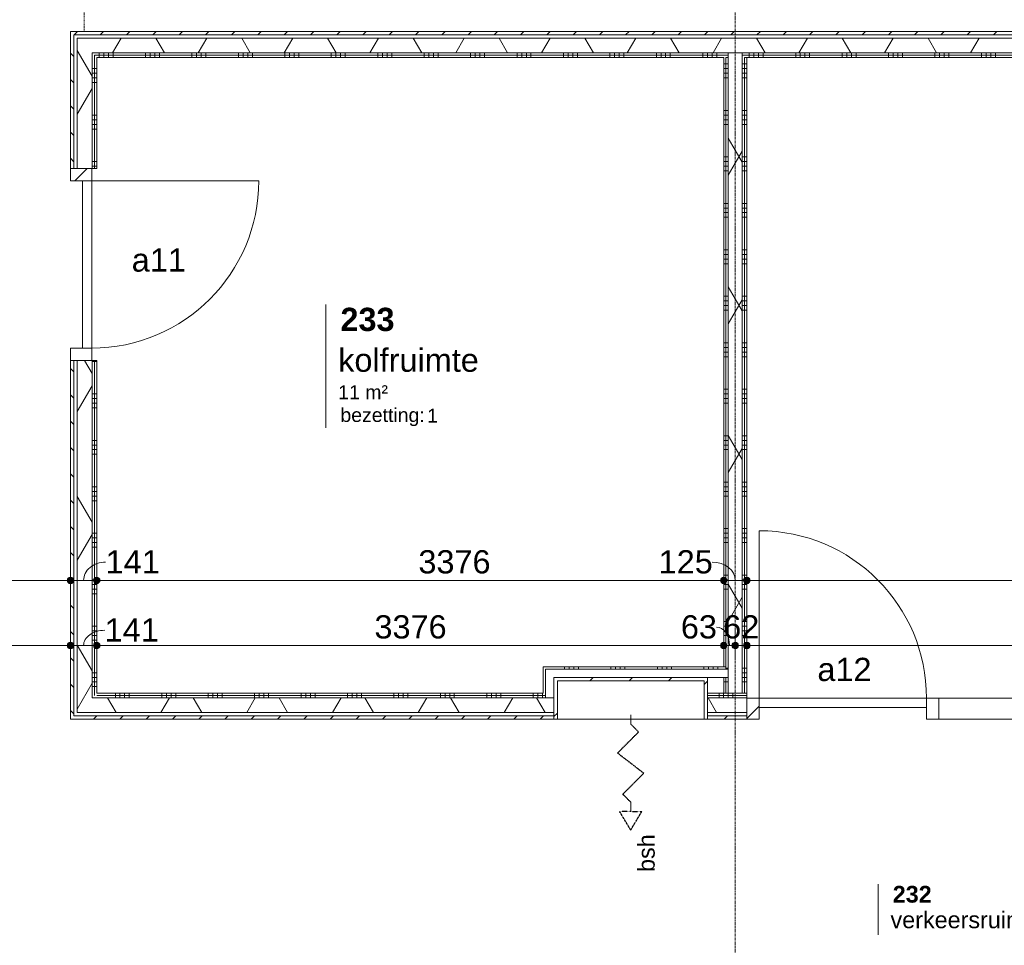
# Model space of a CAD drawing. Header units: millimetres. Extents: x 24169 to 70836, y -5250 to 32049.
# Tile 36 of 46: x 53397 to 58698, y 5757 to 10737. Entities that reach past the tile are written whole.
import ezdxf

# ---------------------------------------------------------------- set-up
doc = ezdxf.new("R2010")
doc.units = ezdxf.units.MM
for name, pattern in [('Dash', [6.35, 3.175, -3.175]), ('Hidden 2', [1.875, 1.25, -0.625]), ('stramien', [22.225, 12.7, -3.175, 3.175, -3.175])]:
    doc.linetypes.add(name, pattern=pattern)
doc.layers.add('00_Algemeen', color=7, linetype='Continuous', lineweight=9, true_color=0x00a600)
for name, color, linetype, lineweight in [('00_Algemeen-50', 7, 'Continuous', 9), ('22_Metselwerk', 7, 'Continuous', 18), ('30_Kozijnen-ramen-deuren', 7, 'Continuous', 9), ('34_Beglazing', 7, 'Continuous', 9)]:
    doc.layers.add(name, color=color, linetype=linetype, lineweight=lineweight)
doc.styles.add('Arial_1', font='arial.ttf', dxfattribs={"height": 125})
doc.styles.add('Arial_5', font='arial.ttf', dxfattribs={"height": 90})
doc.styles.add('Arial_6', font='arial.ttf', dxfattribs={"height": 1.5})
doc.styles.add('Arial_7', font='arial.ttf', dxfattribs={"height": 75})
doc.styles.add('Arial_B', font='arialbd.ttf', dxfattribs={"height": 90})
doc.styles.add('Arial_B_1', font='arialbd.ttf', dxfattribs={"height": 125})
doc.dimstyles.new('00_AEE_maatvoering_2_5mm', dxfattribs={"dimscale": 304.8, "dimtxt": 127.532425, "dimasz": 0.459318, "dimexe": 0.246063, "dimexo": 0.0625, "dimgap": 0, "dimtad": 1, "dimdec": 0, "dimzin": 0, "dimdsep": 46, "dimtxsty": 'Arial_1', "dimblk1": 'DOTSMALL', "dimblk2": 'DOTSMALL', "dimsah": 1, "dimcen": 0.09, "dimdle": 0.246063, "dimazin": 0, "dimtfac": 1, "dimtdec": 4, "dimtix": 1, "dimtmove": 0, "dimatfit": 3, "dimfxl": 0.246063, "dimfxlon": 1, "dimtvp": 1, "dimtolj": 1, "dimtzin": 0, "dimarcsym": 2})
doc.dimstyles.new('00_AEE_maatvoering_2_5mm_1', dxfattribs={"dimscale": 304.8, "dimtxt": 127.532425, "dimasz": 0.459318, "dimexe": 0.246063, "dimexo": 0.0625, "dimgap": 0, "dimtad": 1, "dimdec": 0, "dimzin": 0, "dimdsep": 46, "dimtxsty": 'Arial_1', "dimblk1": 'DOTSMALL', "dimblk2": 'DOTSMALL', "dimsah": 1, "dimcen": 0.09, "dimdle": 0.246063, "dimazin": 0, "dimtfac": 1, "dimtdec": 4, "dimtix": 1, "dimtmove": 1, "dimatfit": 3, "dimfxl": 0.246063, "dimfxlon": 1, "dimtvp": 1, "dimtolj": 1, "dimtzin": 0, "dimarcsym": 2})
doc.dimstyles.new('00_AEE_maatvoering_2_5mm_2', dxfattribs={"dimscale": 304.8, "dimtxt": 127.532425, "dimasz": 0.459318, "dimexe": 0.246063, "dimexo": 0.0625, "dimgap": 0, "dimtad": 1, "dimdec": 0, "dimzin": 0, "dimdsep": 46, "dimtxsty": 'Arial_1', "dimblk1": 'DOTSMALL', "dimblk2": 'DOTSMALL', "dimsah": 1, "dimcen": 0.09, "dimdle": 0.246063, "dimazin": 0, "dimtfac": 1, "dimtdec": 4, "dimtix": 1, "dimtmove": 2, "dimatfit": 3, "dimfxl": 0.246063, "dimfxlon": 1, "dimtvp": 1, "dimtolj": 1, "dimtzin": 0, "dimarcsym": 2})
pattern_1 = [(60, (30249.4, 0), (-346.41, 200), []), (120, (30249.4, 0), (-346.41, -200), [])]
pattern_2 = [(360, (53706.4, 8723.75), (4e-13, 250), []), (360, (53706.4, 8698.75), (4e-13, 250), []), (360, (53706.4, 8673.75), (4e-13, 250), []), (360, (53706.4, 8648.75), (4e-13, 250), [])]
pattern_3 = [(90, (55661.64, 7009.5), (-250, -8e-13), []), (90, (55686.64, 7009.5), (-250, -8e-13), []), (90, (55711.64, 7009.5), (-250, -8e-13), []), (90, (55736.64, 7009.5), (-250, -8e-13), [])]
pattern_4 = [(270, (58149.37, 10638), (250, 9e-13), []), (270, (58124.37, 10638), (250, 9e-13), []), (270, (58099.37, 10638), (250, 9e-13), []), (270, (58074.37, 10638), (250, 9e-13), [])]
pattern_5 = [(180, (57311.9, 8923.75), (-6e-13, -250), []), (180, (57311.9, 8948.75), (-6e-13, -250), []), (180, (57311.9, 8973.75), (-6e-13, -250), []), (180, (57311.9, 8998.75), (-6e-13, -250), [])]
pattern_6 = [(45, (-27579.5, -7062), (-106.066, 106.066), [])]

# ---------------------------------------------------------------- blocks, each defined once
blk = doc.blocks.new('32_AEE_VO_FIX_Binnendeuren - D_900x2300_Dicht Paneel lariks HPL grijs-8020690-02 tweede verdieping - C')
at = {"layer": '30_Kozijnen-ramen-deuren', "true_color": 0xc0c0c0}
h = blk.add_hatch(dxfattribs=at)
h.set_pattern_fill('FP_55', color=9, style=0, pattern_type=2)
h.set_pattern_definition([(135, (9420.25, -23509.5), (-106.066, -106.066), [])])
h.paths.add_polyline_path([(517, 25.5), (450, 25.5), (450, -88.5), (517, -88.5), (517, -52.5)])
h.paths.add_polyline_path([(-450, -88.5), (-450, 25.5), (-517, 25.5), (-517, -88.5)])
at = {"layer": '30_Kozijnen-ramen-deuren'}
for p, q in [((-450, 25.5), (-517, 25.5)), ((450, 25.5), (-450, 25.5)), ((-450, 25.5), (-450, -24.5)), ((-450, -88.5), (-450, 25.5)), ((450, -24.5), (450, 25.5)), ((450, 25.5), (450, -88.5)), ((517, 25.5), (450, 25.5)), ((-450, -24.5), (450, -24.5)), ((-517, -88.5), (-450, -88.5)), ((450, -88.5), (517, -88.5))]:
    blk.add_line(p, q, dxfattribs=at)
blk = doc.blocks.new('32_AEE_VO_FIX_Binnendeuren - D_1800x2300_Deur_zijlicht rechts 900 lariks HPL grijs-8020323-02 tweede verdieping - C')
at = {"layer": '30_Kozijnen-ramen-deuren', "true_color": 0xc0c0c0}
h = blk.add_hatch(dxfattribs=at)
h.set_pattern_fill('FP_56', color=9, style=0, pattern_type=2)
h.set_pattern_definition(pattern_6)
h.paths.add_polyline_path([(1417, -88.5), (1484, -88.5), (1484, 25.5), (1417, 25.5), (1417, -52.5)])
h.paths.add_polyline_path([(-450, -88.5), (-450, 25.5), (-517, 25.5), (-517, -88.5)])
h = blk.add_hatch(dxfattribs=at)
h.set_pattern_fill('FP_56', color=9, style=0, pattern_type=2)
h.set_pattern_definition(pattern_6)
h.paths.add_polyline_path([(517, -88.5), (517, 25.5), (450, 25.5), (450, -88.5)])
at = {"layer": '30_Kozijnen-ramen-deuren'}
for p, q in [((-450, 25.5), (-517, 25.5)), ((450, 25.5), (-450, 25.5)), ((-450, 25.5), (-450, -24.5)), ((-450, -88.5), (-450, 25.5)), ((450, -24.5), (450, 25.5)), ((517, 25.5), (450, 25.5)), ((450, 25.5), (450, -88.5)), ((1417, 25.5), (517, 25.5)), ((517, -88.5), (517, 25.5)), ((1417, 25.5), (1417, -88.5)), ((1484, 25.5), (1417, 25.5)), ((-450, -24.5), (450, -24.5)), ((-517, -88.5), (-450, -88.5)), ((450, -88.5), (517, -88.5)), ((517, -88.5), (1417, -88.5)), ((1417, -88.5), (1484, -88.5))]:
    blk.add_line(p, q, dxfattribs=at)
blk = doc.blocks.new('32_AEE_bsh_2022 - opbouw 790x790x225mm - 25m-4600659-02 tweede verdieping - C')
at = {"layer": '30_Kozijnen-ramen-deuren', "true_color": 0xc0c0c0}
h = blk.add_hatch(dxfattribs=at)
h.set_pattern_fill('FP_149', color=9, style=0, pattern_type=2)
h.set_pattern_definition([(45, (-26437, -6991.5), (-106.066, 106.066), [])])
h.paths.add_polyline_path([(-413, -18), (-395, -18), (-395, 189), (395, 189), (395, -18), (413, -18), (413, 207), (-413, 207), (-413, 0)])
at = {"layer": '34_Beglazing'}
for p, q in [((-395, 189), (-395, -18)), ((395, 189), (-395, 189)), ((395, -18), (395, 189)), ((413, 207), (413, 123)), ((-395, -18), (-413, -18)), ((-395, -18), (395, -18)), ((413, -18), (395, -18))]:
    blk.add_line(p, q, dxfattribs=at)
blk = doc.blocks.new('30_AEE_VO_draairichting - 30_AEE_VO_draairichting-8193140-02 tweede verdieping - C')
at = {"layer": '30_Kozijnen-ramen-deuren'}
blk.add_line((-450, 900), (-450, 0), dxfattribs=at)
blk.add_arc((-450, 0), 900, 360, 90, dxfattribs=at)
blk = doc.blocks.new('00_AEE_tag_ruimte_groot_2192_zonder PVE - Naam nummer oppervlak bezettingsgraad-5019603-02 tweede verdieping - C')
at = {"layer": '00_Algemeen', "color": 7}
for p, q in [((-8.06, 7.73), (-8.06, 3.23)), ((-8.06, 3.23), (-8.06, 0.65)), ((-8.06, 0.65), (-8.06, -2.44)), ((-8.06, -2.44), (-8.06, -5.54))]:
    blk.add_line(p, q, dxfattribs=at)
at = {"layer": '00_Algemeen', "color": 8, "true_color": 0x808080, "insert": (-6.49, -3.42), "char_height": 1.5, "width": 10.8228, "attachment_point": 1, "style": 'Arial_6'}
blk.add_mtext('bezetting:', dxfattribs=at)
blk = doc.blocks.new('00_AEE_tag_ruimte_klein - Naam _ nummer-752176-02 tweede verdieping - C')
at = {"layer": '00_Algemeen', "color": 7}
for p, q in [((-8.06, 7.17), (-8.06, 4.25)), ((-8.06, 4.47), (-8.06, 1.72))]:
    blk.add_line(p, q, dxfattribs=at)
blk = doc.blocks.new('DIMBLOCK27-02 tweede verdieping - C')
at = {"layer": '00_Algemeen-50', "transparency": 16777216}
h = blk.add_hatch(color=256, dxfattribs=at)
edge = h.paths.add_edge_path()
edge.add_arc((51911.9, 7720.7), 17.5, 0, 360)
h = blk.add_hatch(color=256, dxfattribs=at)
edge = h.paths.add_edge_path()
edge.add_arc((53670.4, 7720.7), 17.5, 0, 360)
for p, q in [((51911.9, 7720.7), (51911.9, 7795.7)), ((53670.4, 7720.7), (53670.4, 7795.7)), ((51911.9, 7720.7), (53670.4, 7720.7)), ((51911.9, 7720.7), (51911.9, 7645.7)), ((53670.4, 7720.7), (53670.4, 7645.7))]:
    blk.add_line(p, q, dxfattribs=at)
for centre in [(51911.9, 7720.7), (53670.4, 7720.7)]:
    blk.add_circle(centre, 17.5, dxfattribs=at)
at = {"layer": '00_Algemeen-50', "color": 0, "transparency": 16777216, "insert": (52826.1, 7883), "char_height": 125, "width": 461.471, "attachment_point": 1, "line_spacing_factor": 0.941778, "style": 'Arial_1'}
blk.add_mtext('1759', dxfattribs=at)
blk = doc.blocks.new('_DotSmall')
at = {"color": 0, "linetype": 'ByBlock', "const_width": 0.5}
blk.add_lwpolyline([(-0.0625, 0, 1), (0.0625, 0, 1)], format="xyb", close=True, dxfattribs=at)
blk = doc.blocks.new('DIMBLOCK28-02 tweede verdieping - C')
at = {"layer": '00_Algemeen-50', "transparency": 16777216}
h = blk.add_hatch(color=256, dxfattribs=at)
edge = h.paths.add_edge_path()
edge.add_arc((53670.4, 7720.7), 17.5, 0, 360)
h = blk.add_hatch(color=256, dxfattribs=at)
edge = h.paths.add_edge_path()
edge.add_arc((53811.4, 7720.7), 17.5, 0, 360)
for p, q in [((53670.4, 7720.7), (53670.4, 7795.7)), ((53811.4, 7720.7), (53811.4, 7795.7)), ((53670.4, 7720.7), (53811.4, 7720.7)), ((53670.4, 7720.7), (53670.4, 7645.7)), ((53811.4, 7720.7), (53811.4, 7645.7))]:
    blk.add_line(p, q, dxfattribs=at)
for centre in [(53670.4, 7720.7), (53811.4, 7720.7)]:
    blk.add_circle(centre, 17.5, dxfattribs=at)
blk.add_ellipse((53859.7, 7720.7), major_axis=(118.8, 0), ratio=0.825898, start_param=1.570796, end_param=3.141593, dxfattribs=at)
at = {"layer": '00_Algemeen-50', "color": 0, "transparency": 16777216, "insert": (53859.7, 7883), "char_height": 125, "width": 346.103, "attachment_point": 1, "line_spacing_factor": 0.941778, "style": 'Arial_1'}
blk.add_mtext('141', dxfattribs=at)
blk = doc.blocks.new('DIMBLOCK29-02 tweede verdieping - C')
at = {"layer": '00_Algemeen-50', "transparency": 16777216}
h = blk.add_hatch(color=256, dxfattribs=at)
edge = h.paths.add_edge_path()
edge.add_arc((53811.4, 7720.7), 17.5, 0, 360)
h = blk.add_hatch(color=256, dxfattribs=at)
edge = h.paths.add_edge_path()
edge.add_arc((57186.9, 7720.7), 17.5, 0, 360)
for p, q in [((53811.4, 7720.7), (53811.4, 7795.7)), ((57186.9, 7720.7), (57186.9, 7795.7)), ((53811.4, 7720.7), (57186.9, 7720.7)), ((53811.4, 7720.7), (53811.4, 7645.7)), ((57186.9, 7720.7), (57186.9, 7645.7))]:
    blk.add_line(p, q, dxfattribs=at)
for centre in [(53811.4, 7720.7), (57186.9, 7720.7)]:
    blk.add_circle(centre, 17.5, dxfattribs=at)
at = {"layer": '00_Algemeen-50', "color": 0, "transparency": 16777216, "insert": (55543.4, 7883), "char_height": 125, "width": 461.471, "attachment_point": 1, "line_spacing_factor": 0.941778, "style": 'Arial_1'}
blk.add_mtext('3376', dxfattribs=at)
blk = doc.blocks.new('DIMBLOCK30-02 tweede verdieping - C')
at = {"layer": '00_Algemeen-50', "transparency": 16777216}
h = blk.add_hatch(color=256, dxfattribs=at)
edge = h.paths.add_edge_path()
edge.add_arc((57186.9, 7720.7), 17.5, 0, 360)
h = blk.add_hatch(color=256, dxfattribs=at)
edge = h.paths.add_edge_path()
edge.add_arc((57311.9, 7720.7), 17.5, 0, 360)
for p, q in [((57186.9, 7720.7), (57186.9, 7795.7)), ((57311.9, 7720.7), (57311.9, 7795.7)), ((57186.9, 7720.7), (57311.9, 7720.7)), ((57186.9, 7720.7), (57186.9, 7645.7)), ((57311.9, 7720.7), (57311.9, 7645.7))]:
    blk.add_line(p, q, dxfattribs=at)
for centre in [(57186.9, 7720.7), (57311.9, 7720.7)]:
    blk.add_circle(centre, 17.5, dxfattribs=at)
blk.add_ellipse((57125.4, 7720.7), major_axis=(124, 0), ratio=0.791141, start_param=0, end_param=1.570796, dxfattribs=at)
at = {"layer": '00_Algemeen-50', "color": 0, "transparency": 16777216, "insert": (56837, 7883), "char_height": 125, "width": 346.103, "attachment_point": 1, "line_spacing_factor": 0.941778, "style": 'Arial_1'}
blk.add_mtext('125', dxfattribs=at)
blk = doc.blocks.new('DIMBLOCK31-02 tweede verdieping - C')
at = {"layer": '00_Algemeen-50', "transparency": 16777216}
h = blk.add_hatch(color=256, dxfattribs=at)
edge = h.paths.add_edge_path()
edge.add_arc((57311.9, 7720.7), 17.5, 0, 360)
h = blk.add_hatch(color=256, dxfattribs=at)
edge = h.paths.add_edge_path()
edge.add_arc((62582.3, 7720.7), 17.5, 0, 360)
for p, q in [((57311.9, 7720.7), (57311.9, 7795.7)), ((62582.3, 7720.7), (62582.3, 7795.7)), ((57311.9, 7720.7), (62582.3, 7720.7)), ((57311.9, 7720.7), (57311.9, 7645.7)), ((62582.3, 7720.7), (62582.3, 7645.7))]:
    blk.add_line(p, q, dxfattribs=at)
for centre in [(57311.9, 7720.7), (62582.3, 7720.7)]:
    blk.add_circle(centre, 17.5, dxfattribs=at)
at = {"layer": '00_Algemeen-50', "color": 0, "transparency": 16777216, "insert": (59515.8, 7883), "char_height": 125, "width": 461.471, "attachment_point": 1, "line_spacing_factor": 0.941778, "style": 'Arial_1'}
blk.add_mtext('5270', dxfattribs=at)
blk = doc.blocks.new('DIMBLOCK127-02 tweede verdieping - C')
at = {"layer": '00_Algemeen-50', "transparency": 16777216}
h = blk.add_hatch(color=256, dxfattribs=at)
edge = h.paths.add_edge_path()
edge.add_arc((51911.9, 7370.7), 17.5, 0, 360)
h = blk.add_hatch(color=256, dxfattribs=at)
edge = h.paths.add_edge_path()
edge.add_arc((53670.4, 7370.7), 17.5, 0, 360)
for p, q in [((51911.9, 7370.7), (51911.9, 7445.7)), ((53670.4, 7370.7), (53670.4, 7445.7)), ((51911.9, 7370.7), (53670.4, 7370.7)), ((51911.9, 7370.7), (51911.9, 7295.7)), ((53670.4, 7370.7), (53670.4, 7295.7))]:
    blk.add_line(p, q, dxfattribs=at)
for centre in [(51911.9, 7370.7), (53670.4, 7370.7)]:
    blk.add_circle(centre, 17.5, dxfattribs=at)
at = {"layer": '00_Algemeen-50', "color": 0, "transparency": 16777216, "insert": (52598.9, 7533), "char_height": 125, "width": 461.471, "attachment_point": 1, "line_spacing_factor": 0.941778, "style": 'Arial_1'}
blk.add_mtext('1759', dxfattribs=at)
blk = doc.blocks.new('DIMBLOCK128-02 tweede verdieping - C')
at = {"layer": '00_Algemeen-50', "transparency": 16777216}
h = blk.add_hatch(color=256, dxfattribs=at)
edge = h.paths.add_edge_path()
edge.add_arc((53670.4, 7370.7), 17.5, 0, 360)
h = blk.add_hatch(color=256, dxfattribs=at)
edge = h.paths.add_edge_path()
edge.add_arc((53811.4, 7370.7), 17.5, 0, 360)
for p, q in [((53670.4, 7370.7), (53670.4, 7445.7)), ((53811.4, 7370.7), (53811.4, 7445.7)), ((53670.4, 7370.7), (53811.4, 7370.7)), ((53670.4, 7370.7), (53670.4, 7295.7)), ((53811.4, 7370.7), (53811.4, 7295.7))]:
    blk.add_line(p, q, dxfattribs=at)
for centre in [(53670.4, 7370.7), (53811.4, 7370.7)]:
    blk.add_circle(centre, 17.5, dxfattribs=at)
blk.add_ellipse((53854.5, 7370.7), major_axis=(113.6, 0), ratio=0.716086, start_param=1.570796, end_param=3.141593, dxfattribs=at)
at = {"layer": '00_Algemeen-50', "color": 0, "transparency": 16777216, "insert": (53854.5, 7516.2), "char_height": 125, "width": 346.103, "attachment_point": 1, "line_spacing_factor": 0.941778, "style": 'Arial_1'}
blk.add_mtext('141', dxfattribs=at)
blk = doc.blocks.new('DIMBLOCK129-02 tweede verdieping - C')
at = {"layer": '00_Algemeen-50', "transparency": 16777216}
h = blk.add_hatch(color=256, dxfattribs=at)
edge = h.paths.add_edge_path()
edge.add_arc((53811.4, 7370.7), 17.5, 0, 360)
h = blk.add_hatch(color=256, dxfattribs=at)
edge = h.paths.add_edge_path()
edge.add_arc((57186.9, 7370.7), 17.5, 0, 360)
for p, q in [((53811.4, 7370.7), (53811.4, 7445.7)), ((57186.9, 7370.7), (57186.9, 7445.7)), ((53811.4, 7370.7), (57186.9, 7370.7)), ((53811.4, 7370.7), (53811.4, 7295.7)), ((57186.9, 7370.7), (57186.9, 7295.7))]:
    blk.add_line(p, q, dxfattribs=at)
for centre in [(53811.4, 7370.7), (57186.9, 7370.7)]:
    blk.add_circle(centre, 17.5, dxfattribs=at)
at = {"layer": '00_Algemeen-50', "color": 0, "transparency": 16777216, "insert": (55306.9, 7533), "char_height": 125, "width": 461.471, "attachment_point": 1, "line_spacing_factor": 0.941778, "style": 'Arial_1'}
blk.add_mtext('3376', dxfattribs=at)
blk = doc.blocks.new('DIMBLOCK130-02 tweede verdieping - C')
at = {"layer": '00_Algemeen-50', "transparency": 16777216}
h = blk.add_hatch(color=256, dxfattribs=at)
edge = h.paths.add_edge_path()
edge.add_arc((57186.9, 7370.7), 17.5, 0, 360)
h = blk.add_hatch(color=256, dxfattribs=at)
edge = h.paths.add_edge_path()
edge.add_arc((57249.4, 7370.7), 17.5, 0, 360)
for p, q in [((57186.9, 7370.7), (57186.9, 7445.7)), ((57249.4, 7370.7), (57249.4, 7445.7)), ((57186.9, 7370.7), (57249.4, 7370.7)), ((57186.9, 7370.7), (57186.9, 7295.7)), ((57249.4, 7370.7), (57249.4, 7295.7))]:
    blk.add_line(p, q, dxfattribs=at)
for centre in [(57186.9, 7370.7), (57249.4, 7370.7)]:
    blk.add_circle(centre, 17.5, dxfattribs=at)
blk.add_ellipse((57148.7, 7370.7), major_axis=(0, 98.1), ratio=0.707549, start_param=4.712389, end_param=6.283185, dxfattribs=at)
at = {"layer": '00_Algemeen-50', "color": 0, "transparency": 16777216, "insert": (56956.5, 7533), "char_height": 125, "width": 230.736, "attachment_point": 1, "line_spacing_factor": 0.941778, "style": 'Arial_1'}
blk.add_mtext('63', dxfattribs=at)
blk = doc.blocks.new('DIMBLOCK131-02 tweede verdieping - C')
at = {"layer": '00_Algemeen-50', "transparency": 16777216}
h = blk.add_hatch(color=256, dxfattribs=at)
edge = h.paths.add_edge_path()
edge.add_arc((57249.4, 7370.7), 17.5, 0, 360)
h = blk.add_hatch(color=256, dxfattribs=at)
edge = h.paths.add_edge_path()
edge.add_arc((57311.9, 7370.7), 17.5, 0, 360)
for p, q in [((57249.4, 7370.7), (57249.4, 7445.7)), ((57311.9, 7370.7), (57311.9, 7445.7)), ((57249.4, 7370.7), (57311.9, 7370.7)), ((57249.4, 7370.7), (57249.4, 7295.7)), ((57311.9, 7370.7), (57311.9, 7295.7))]:
    blk.add_line(p, q, dxfattribs=at)
for centre in [(57249.4, 7370.7), (57311.9, 7370.7)]:
    blk.add_circle(centre, 17.5, dxfattribs=at)
at = {"layer": '00_Algemeen-50', "color": 0, "transparency": 16777216, "insert": (57184.5, 7533), "char_height": 125, "width": 230.736, "attachment_point": 1, "line_spacing_factor": 0.941778, "style": 'Arial_1'}
blk.add_mtext('62', dxfattribs=at)
blk = doc.blocks.new('DIMBLOCK132-02 tweede verdieping - C')
at = {"layer": '00_Algemeen-50', "transparency": 16777216}
h = blk.add_hatch(color=256, dxfattribs=at)
edge = h.paths.add_edge_path()
edge.add_arc((57311.9, 7370.7), 17.5, 0, 360)
h = blk.add_hatch(color=256, dxfattribs=at)
edge = h.paths.add_edge_path()
edge.add_arc((62582.3, 7370.7), 17.5, 0, 360)
for p, q in [((57311.9, 7370.7), (57311.9, 7445.7)), ((62582.3, 7370.7), (62582.3, 7445.7)), ((57311.9, 7370.7), (62582.3, 7370.7)), ((57311.9, 7370.7), (57311.9, 7295.7)), ((62582.3, 7370.7), (62582.3, 7295.7))]:
    blk.add_line(p, q, dxfattribs=at)
for centre in [(57311.9, 7370.7), (62582.3, 7370.7)]:
    blk.add_circle(centre, 17.5, dxfattribs=at)
at = {"layer": '00_Algemeen-50', "color": 0, "transparency": 16777216, "insert": (59754.8, 7533), "char_height": 125, "width": 461.471, "attachment_point": 1, "line_spacing_factor": 0.941778, "style": 'Arial_1'}
blk.add_mtext('5270', dxfattribs=at)

msp = doc.modelspace()

# ---------------------------------------------------------------- hatches: boundary and pattern name
at = {"layer": '22_Metselwerk', "lineweight": 9, "true_color": 0xc0c0c0}
h = msp.add_hatch(dxfattribs=at)
h.set_pattern_fill('FP_125', color=9, angle=45, style=0, pattern_type=2)
h.set_pattern_definition([(135, (53706.39, 8823.75), (-70.7107, -70.7107), [])])
h.paths.add_polyline_path([(53688.4, 6973.5), (53688.4, 8903.3), (53670.4, 8903.3), (53670.4, 6973.5)])
h.paths.add_polyline_path([(53670.4, 9937.3), (53688.4, 9937.3), (53688.4, 10674), (53670.4, 10674)])
h = msp.add_hatch(dxfattribs=at)
h.set_pattern_fill('FP_123', color=9, angle=45, style=0, pattern_type=2)
h.set_pattern_definition([(45, (58196.87, 10638), (-70.7107, 70.7107), [])])
h.paths.add_polyline_path([(53688.4, 10656), (62705.3, 10656), (62705.3, 10674), (53688.4, 10674)])
at = {"layer": '22_Metselwerk', "lineweight": 9}
h = msp.add_hatch(dxfattribs=at)
h.set_pattern_fill('FP_124', color=256, style=0, pattern_type=2)
h.set_pattern_definition([(90, (53706.393, 8823.75), (-25, 2e-15), [])])
h.paths.add_polyline_path([(53706.4, 6991.5), (53706.4, 8903.3), (53688.4, 8903.3), (53688.4, 6991.5)])
h.paths.add_polyline_path([(53688.4, 9937.3), (53706.4, 9937.3), (53706.4, 10656), (53688.4, 10656)])
h = msp.add_hatch(dxfattribs=at)
h.set_pattern_fill('FP_122', color=256, style=0, pattern_type=2)
h.set_pattern_definition([(0, (58196.869, 10638), (0, 25), [])])
h.paths.add_polyline_path([(61338.5, 10638), (62687.3, 10638), (62687.3, 10656), (53706.4, 10656), (53706.4, 10638), (59026.7, 10638)])
h = msp.add_hatch(dxfattribs=at)
h.set_pattern_fill('FP_11', color=256, angle=60, style=0, pattern_type=2)
h.set_pattern_definition(pattern_1)
h.paths.add_polyline_path([(53786.4, 7009.5), (53786.4, 8903.3), (53706.4, 8903.3), (53706.4, 7009.5)])
h.paths.add_polyline_path([(53706.4, 9937.3), (53786.4, 9937.3), (53786.4, 10638), (53706.4, 10638)])
h = msp.add_hatch(dxfattribs=at)
h.set_pattern_fill('FP_11', color=256, angle=60, style=0, pattern_type=2)
h.set_pattern_definition(pattern_1)
h.paths.add_polyline_path([(62687.3, 10558), (62687.3, 10638), (53786.4, 10638), (53786.4, 10558), (62607.3, 10558)])
h = msp.add_hatch(dxfattribs=at)
h.set_pattern_fill('FP_23', color=256, angle=90, style=0, pattern_type=2)
h.set_pattern_definition(pattern_2)
h.paths.add_polyline_path([(53798.9, 7089.5), (53798.9, 8903.3), (53786.4, 8903.3), (53786.4, 7089.5)])
h.paths.add_polyline_path([(53786.4, 9937.3), (53798.9, 9937.3), (53798.9, 10558), (53786.4, 10558)])
h = msp.add_hatch(dxfattribs=at)
h.set_pattern_fill('FP_33', color=256, angle=-270, style=0, pattern_type=2)
h.set_pattern_definition(pattern_4)
h.paths.add_polyline_path([(62594.8, 10545.5), (62607.3, 10545.5), (62607.3, 10558), (57286.9, 10558), (57286.9, 10545.5), (61338.5, 10545.5)])
h.paths.add_polyline_path([(56715, 10545.5), (57211.9, 10545.5), (57211.9, 10558), (53798.9, 10558), (53798.9, 10545.5), (54403.2, 10545.5)])
h = msp.add_hatch(dxfattribs=at)
h.set_pattern_fill('FP_11', color=256, angle=60, style=0, pattern_type=2)
h.set_pattern_definition(pattern_1)
h.paths.add_polyline_path([(57286.9, 7114.5), (57286.9, 10558), (57211.9, 10558), (57211.9, 7114.5)])
h = msp.add_hatch(dxfattribs=at)
h.set_pattern_fill('FP_23', color=256, angle=90, style=0, pattern_type=2)
h.set_pattern_definition(pattern_2)
h.paths.add_polyline_path([(53811.4, 7102), (53811.4, 8903.3), (53798.9, 8903.3), (53798.9, 7102)])
h.paths.add_polyline_path([(53798.9, 9937.3), (53811.4, 9937.3), (53811.4, 10545.5), (53798.9, 10545.5)])
h = msp.add_hatch(dxfattribs=at)
h.set_pattern_fill('FP_33', color=256, angle=-270, style=0, pattern_type=2)
h.set_pattern_definition(pattern_4)
h.paths.add_polyline_path([(62582.3, 10533), (62594.8, 10533), (62594.8, 10545.5), (57286.9, 10545.5), (57286.9, 10533), (61338.5, 10533)])
h.paths.add_polyline_path([(56715, 10533), (57211.9, 10533), (57211.9, 10545.5), (53811.4, 10545.5), (53811.4, 10533), (54403.2, 10533)])
h = msp.add_hatch(dxfattribs=at)
h.set_pattern_fill('FP_35', color=256, angle=90, style=0, pattern_type=2)
h.set_pattern_definition(pattern_5)
h.paths.add_polyline_path([(57199.4, 7114.5), (57199.4, 7198.5), (57186.9, 7198.5), (57186.9, 7114.5)])
h.paths.add_polyline_path([(57199.4, 7256), (57199.4, 10533), (57186.9, 10533), (57186.9, 7256)])
h = msp.add_hatch(dxfattribs=at)
h.set_pattern_fill('FP_35', color=256, angle=90, style=0, pattern_type=2)
h.set_pattern_definition(pattern_5)
h.paths.add_polyline_path([(57211.9, 7114.5), (57211.9, 7198.5), (57199.4, 7198.5), (57199.4, 7114.5)])
h.paths.add_polyline_path([(57211.9, 7243.5), (57211.9, 10533), (57199.4, 10533), (57199.4, 7243.5)])
h = msp.add_hatch(dxfattribs=at)
h.set_pattern_fill('FP_35', color=256, angle=90, style=0, pattern_type=2)
h.set_pattern_definition(pattern_5)
h.paths.add_polyline_path([(57292.9, 7114.5), (57299.4, 7114.5), (57299.4, 10533), (57286.9, 10533), (57286.9, 7114.5)])
h = msp.add_hatch(dxfattribs=at)
h.set_pattern_fill('FP_35', color=256, angle=90, style=0, pattern_type=2)
h.set_pattern_definition(pattern_5)
h.paths.add_polyline_path([(57311.9, 7114.5), (57311.9, 10533), (57299.4, 10533), (57299.4, 7114.5)])
h = msp.add_hatch(dxfattribs=at)
h.set_pattern_fill('FP_173', color=256, angle=90, style=0, pattern_type=2)
h.set_pattern_definition([(90, (56830.14, 7198.5), (-250, -8e-13), []), (90, (56855.14, 7198.5), (-250, -8e-13), []), (90, (56880.14, 7198.5), (-250, -8e-13), []), (90, (56905.14, 7198.5), (-250, -8e-13), [])])
h.paths.add_polyline_path([(56273.4, 7243.5), (57199.4, 7243.5), (57199.4, 7256), (56228.4, 7256), (56228.4, 7243.5)])
h = msp.add_hatch(dxfattribs=at)
h.set_pattern_fill('FP_24', color=256, angle=90, style=0, pattern_type=2)
h.set_pattern_definition(pattern_3)
h.paths.add_polyline_path([(57311.9, 7102), (57311.9, 7114.5), (57099.4, 7114.5), (57099.4, 7102), (57292.9, 7102)])
h.paths.add_polyline_path([(56228.4, 7102), (56228.4, 7114.5), (53811.4, 7114.5), (53811.4, 7102), (54403.2, 7102)])
h = msp.add_hatch(dxfattribs=at)
h.set_pattern_fill('FP_11', color=256, angle=60, style=0, pattern_type=2)
h.set_pattern_definition(pattern_1)
h.paths.add_polyline_path([(57311.9, 7009.5), (57311.9, 7089.5), (57099.4, 7089.5), (57099.4, 7009.5), (57292.9, 7009.5)])
h.paths.add_polyline_path([(53798.9, 7009.5), (56273.4, 7009.5), (56273.4, 7089.5), (53786.4, 7089.5), (53786.4, 7009.5)])
h = msp.add_hatch(dxfattribs=at)
h.set_pattern_fill('FP_24', color=256, angle=90, style=0, pattern_type=2)
h.set_pattern_definition(pattern_3)
h.paths.add_polyline_path([(57099.4, 7089.5), (57311.9, 7089.5), (57311.9, 7102), (57099.4, 7102)])
h.paths.add_polyline_path([(56228.4, 7089.5), (56228.4, 7102), (53798.9, 7102), (53798.9, 7089.5), (54403.2, 7089.5)])
h = msp.add_hatch(dxfattribs=at)
h.set_pattern_fill('FP_119', color=256, style=0, pattern_type=2)
h.set_pattern_definition([(180, (58214.869, 7009.5), (-3e-14, -25), [])])
h.paths.add_polyline_path([(62705.3, 6991.5), (62705.3, 7009.5), (59312.9, 7009.5), (59312.9, 6991.5)])
h.paths.add_polyline_path([(57311.9, 6991.5), (57311.9, 7009.5), (57099.4, 7009.5), (57099.4, 6991.5), (57292.9, 6991.5)])
h.paths.add_polyline_path([(56273.4, 6991.5), (56273.4, 7009.5), (53706.4, 7009.5), (53706.4, 6991.5), (54403.2, 6991.5)])
at = {"layer": '22_Metselwerk', "lineweight": 9, "true_color": 0xc0c0c0}
h = msp.add_hatch(dxfattribs=at)
h.set_pattern_fill('FP_118', color=9, angle=-315, style=0, pattern_type=2)
h.set_pattern_definition([(225, (58214.87, 7009.5), (70.7107, -70.7107), [])])
h.paths.add_polyline_path([(62723.3, 6973.5), (62723.3, 6991.5), (59312.9, 6991.5), (59312.9, 6973.5)])
h.paths.add_polyline_path([(57099.4, 6973.5), (57311.9, 6973.5), (57311.9, 6991.5), (57099.4, 6991.5)])
h.paths.add_polyline_path([(56273.4, 6973.5), (56273.4, 6991.5), (53688.4, 6991.5), (53688.4, 6973.5), (54403.2, 6973.5)])

# ---------------------------------------------------------------- linework, layer by layer
at = {"layer": '00_Algemeen', "color": 150, "linetype": 'stramien', "true_color": 0x0080ff}
msp.add_line((57249.4, -4950.1), (57249.4, 31749.5), dxfattribs=at)
at = {"layer": '00_Algemeen', "color": 7, "linetype": 'Dash'}
msp.add_line((53744.4, 10674), (53744.4, 13725.5), dxfattribs=at)
at = {"layer": '00_Algemeen', "color": 7}
for p, q in [((56686.4, 6997.5), (56686.4, 6947.5)), ((56686.4, 6527.5), (56686.4, 6477.5))]:
    msp.add_line(p, q, dxfattribs=at)
at = {"layer": '00_Algemeen', "color": 7, "linetype": 'Hidden 2', "lineweight": 25}
for p, q in [((56686.4, 6947.5), (56728.8, 6905.1)), ((56615.7, 6791.9), (56728.8, 6905.1)), ((56615.7, 6791.9), (56757.1, 6683.1)), ((56644, 6569.9), (56757.1, 6683.1)), ((56686.4, 6527.5), (56644, 6569.9)), ((56686.4, 6477.5), (56626.4, 6477.5)), ((56686.4, 6377.5), (56626.4, 6477.5)), ((56686.4, 6477.5), (56746.4, 6477.5)), ((56686.4, 6377.5), (56746.4, 6477.5))]:
    msp.add_line(p, q, dxfattribs=at)
at = {"layer": '22_Metselwerk'}
for p, q in [((62723.3, 10674), (53670.4, 10674)), ((53670.4, 10674), (53670.4, 9937.3)), ((62687.3, 10638), (53706.4, 10638)), ((53798.9, 9937.3), (53798.9, 10545.5)), ((57211.9, 10545.5), (53798.9, 10545.5)), ((57211.9, 7243.5), (57211.9, 10545.5)), ((62594.8, 10545.5), (57286.9, 10545.5)), ((57286.9, 7114.5), (57286.9, 10545.5)), ((53670.4, 9937.3), (53798.9, 9937.3)), ((53798.9, 8903.3), (53670.4, 8903.3)), ((53670.4, 8903.3), (53670.4, 6973.5)), ((53798.9, 7102), (53798.9, 8903.3)), ((56228.4, 7243.5), (57211.9, 7243.5)), ((56228.4, 7102), (56228.4, 7243.5)), ((56273.4, 6973.5), (56273.4, 7198.5)), ((56273.4, 7198.5), (57211.9, 7198.5)), ((57211.9, 7114.5), (57211.9, 7198.5)), ((57211.9, 7114.5), (57286.9, 7114.5)), ((56228.4, 7102), (53811.4, 7102)), ((57099.4, 7102), (57099.4, 6973.5)), ((57311.9, 7102), (57099.4, 7102)), ((57311.9, 6973.5), (57311.9, 7102)), ((53706.4, 7009.5), (53811.4, 7009.5)), ((53670.4, 6973.5), (56273.4, 6973.5)), ((57099.4, 6973.5), (57311.9, 6973.5))]:
    msp.add_line(p, q, dxfattribs=at)
at = {"layer": '22_Metselwerk', "lineweight": 9}
for p, q in [((62705.3, 10656), (53688.4, 10656)), ((53688.4, 10656), (53688.4, 9937.3)), ((53706.4, 10638), (53706.4, 9937.3)), ((53786.4, 9937.3), (53786.4, 10558)), ((62607.3, 10558), (53786.4, 10558)), ((57211.9, 10558), (57211.9, 10545.5)), ((57286.9, 10558), (57286.9, 10545.5)), ((53811.4, 9937.3), (53811.4, 10533)), ((53811.4, 10533), (57186.9, 10533)), ((57186.9, 10533), (57186.9, 7256)), ((57211.9, 10533), (57199.4, 10533)), ((57199.4, 10533), (57199.4, 7243.5)), ((57299.4, 10533), (62582.3, 10533)), ((57299.4, 7114.5), (57299.4, 10533)), ((57311.9, 7102), (57311.9, 10533)), ((53798.9, 9937.3), (53811.4, 9937.3)), ((53688.4, 8903.3), (53688.4, 6991.5)), ((53706.4, 8903.3), (53706.4, 7009.5)), ((53786.4, 7089.5), (53786.4, 8903.3)), ((53811.4, 8903.3), (53798.9, 8903.3)), ((53811.4, 7114.5), (53811.4, 8903.3)), ((57199.4, 7256), (56215.9, 7256)), ((56215.9, 7256), (56215.9, 7114.5)), ((57211.9, 7198.5), (57211.9, 7243.5)), ((57186.9, 7198.5), (57186.9, 7114.5)), ((57199.4, 7114.5), (57199.4, 7198.5)), ((56215.9, 7114.5), (53811.4, 7114.5)), ((57211.9, 7114.5), (57099.4, 7114.5)), ((57099.4, 7114.5), (57099.4, 7102)), ((57286.9, 7114.5), (57311.9, 7114.5)), ((56228.4, 7089.5), (53786.4, 7089.5)), ((56228.4, 7102), (56228.4, 7089.5)), ((56273.4, 7089.5), (56228.4, 7089.5)), ((57311.9, 7089.5), (57099.4, 7089.5)), ((56273.4, 7009.5), (53811.4, 7009.5)), ((57099.4, 7009.5), (57311.9, 7009.5)), ((56273.4, 6991.5), (53688.4, 6991.5)), ((57311.9, 6991.5), (57099.4, 6991.5))]:
    msp.add_line(p, q, dxfattribs=at)

# ---------------------------------------------------------------- block references
at = {"layer": '00_Algemeen', "color": 8, "true_color": 0x808080, "xscale": 49.99999999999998, "yscale": 49.99999999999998, "zscale": 49.99999999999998}
msp.add_blockref('00_AEE_tag_ruimte_groot_2192_zonder PVE - Naam nummer oppervlak bezettingsgraad-5019603-02 tweede verdieping - C', (55448, 8818.9), dxfattribs=at)
at = {"layer": '00_Algemeen', "color": 7, "xscale": 49.99999999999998, "yscale": 49.99999999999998, "zscale": 49.99999999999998}
msp.add_blockref('00_AEE_tag_ruimte_klein - Naam _ nummer-752176-02 tweede verdieping - C', (58421.5, 5727.1), dxfattribs=at)
at = {"layer": '30_Kozijnen-ramen-deuren', "rotation": 269.9999999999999}
for name, p in [('32_AEE_VO_FIX_Binnendeuren - D_900x2300_Dicht Paneel lariks HPL grijs-8020690-02 tweede verdieping - C', (53758.9, 9420.3)), ('30_AEE_VO_draairichting - 30_AEE_VO_draairichting-8193140-02 tweede verdieping - C', (53784.4, 9420.3))]:
    msp.add_blockref(name, p, dxfattribs=at)
at = {"layer": '30_Kozijnen-ramen-deuren'}
for name, p in [('30_AEE_VO_draairichting - 30_AEE_VO_draairichting-8193140-02 tweede verdieping - C', (57828.9, 7087.5)), ('32_AEE_bsh_2022 - opbouw 790x790x225mm - 25m-4600659-02 tweede verdieping - C', (56686.4, 6991.5)), ('32_AEE_VO_FIX_Binnendeuren - D_1800x2300_Deur_zijlicht rechts 900 lariks HPL grijs-8020323-02 tweede verdieping - C', (57828.9, 7062))]:
    msp.add_blockref(name, p, dxfattribs=at)

# ---------------------------------------------------------------- texts
at = {"layer": '00_Algemeen', "color": 7, "attachment_point": 1}
for s, insert, char_height, width, style in [('a11', (53999.9, 9506.8), 125, 348.734, 'Arial_1'), ('233', (55123.6, 9187.3), 125, 348.734, 'Arial_B_1'), ('kolfruimte', (55111.7, 8967.9), 125, 913.924, 'Arial_1'), ('a12', (57691.6, 7304.1), 125, 348.734, 'Arial_1'), ('232', (58097.1, 6077.1), 90, 252.532, 'Arial_B'), ('verkeersruimte', (58085.2, 5939.3), 90, 958.017, 'Arial_5')]:
    msp.add_mtext(s, dxfattribs=dict(at, insert=insert, char_height=char_height, width=width, style=style))
at = {"layer": '00_Algemeen', "color": 8, "true_color": 0x808080, "char_height": 75, "attachment_point": 1, "style": 'Arial_7'}
for s, insert, width in [('11 m²', (55111.7, 8770.5), 332.7), ('1', (55590.2, 8644.2), 72.152)]:
    msp.add_mtext(s, dxfattribs=dict(at, insert=insert, width=width))
at = {"layer": '00_Algemeen', "color": 7, "lineweight": 18, "insert": (56725.5, 6151.8), "char_height": 90, "width": 240.506, "attachment_point": 1, "rotation": 90, "style": 'Arial_5'}
msp.add_mtext('bsh', dxfattribs=at)

# ---------------------------------------------------------------- dimensions: what is measured, and where the dimension line sits
at = {"layer": '00_Algemeen', "color": 7}
for base, p1, p2, dimstyle, override, picture, middle in [((53670.3926228, 7720.7181647), (51911.8926228, 7795.7181647), (53670.3926228, 7795.7181647), '00_AEE_maatvoering_2_5mm_2', {"dimpost": '<>', "dimfxl": 1758.5}, 'DIMBLOCK27-02 tweede verdieping - C', (53056.8003146, 7799.6635402)), ((53811.4, 7720.7), (53670.4, 7795.7), (53811.4, 7795.7), '00_AEE_maatvoering_2_5mm_1', {"dimpost": '<>', "dimfxl": 141}, 'DIMBLOCK28-02 tweede verdieping - C', (54032.7, 7799.7)), ((57186.8926228, 7720.7181647), (53811.3926228, 7795.7181647), (57186.8926228, 7795.7181647), '00_AEE_maatvoering_2_5mm_2', {"dimpost": '<>', "dimfxl": 3375.5}, 'DIMBLOCK29-02 tweede verdieping - C', (55774.1684986, 7799.6635402)), ((57311.9, 7720.7), (57186.9, 7795.7), (57311.9, 7795.7), '00_AEE_maatvoering_2_5mm_1', {"dimpost": '<>', "dimfxl": 125}, 'DIMBLOCK30-02 tweede verdieping - C', (57010, 7799.7)), ((62582.3, 7720.7), (57311.9, 7795.7), (62582.3, 7795.7), '00_AEE_maatvoering_2_5mm_2', {"dimpost": '<>', "dimfxl": 5270.452787}, 'DIMBLOCK31-02 tweede verdieping - C', (59746.6, 7799.7)), ((57249.392624, 7370.718165), (57186.892623, 7445.718165), (57249.392624, 7445.718165), '00_AEE_maatvoering_2_5mm_1', {"dimpost": '<>', "dimfxl": 62.500001}, 'DIMBLOCK130-02 tweede verdieping - C', (57071.818906, 7449.66354)), ((53811.4, 7370.7), (53670.4, 7445.7), (53811.4, 7445.7), '00_AEE_maatvoering_2_5mm_1', {"dimpost": '<>', "dimfxl": 141}, 'DIMBLOCK128-02 tweede verdieping - C', (54027.6, 7432.9))]:
    dim = msp.add_linear_dim(base=base, p1=p1, p2=p2, dimstyle=dimstyle, override=override, dxfattribs=at)
    dim.commit()
    dim.dimension.update_dxf_attribs({"geometry": picture, "text_midpoint": middle, "dimtype": 160})
for base, p1, p2, override, picture, middle in [((53670.3926228, 7370.7181647), (51911.8926228, 7445.7181647), (53670.3926228, 7445.7181647), {"dimpost": '<>', "dimfxl": 1758.5}, 'DIMBLOCK127-02 tweede verdieping - C', (52791.1426228, 7434.5397886)), ((57186.8926228, 7370.7181647), (53811.3926228, 7445.7181647), (57186.8926228, 7445.7181647), {"dimpost": '<>', "dimfxl": 3375.5}, 'DIMBLOCK129-02 tweede verdieping - C', (55499.1426228, 7434.5824216)), ((57311.892623, 7370.718165), (57249.392624, 7445.718165), (57311.892623, 7445.718165), {"dimpost": '<>', "dimfxl": 62.499999}, 'DIMBLOCK131-02 tweede verdieping - C', (57280.642623, 7434.539789)), ((62582.3, 7370.7), (57311.9, 7445.7), (62582.3, 7445.7), {"dimpost": '<>', "dimfxl": 5270.452787}, 'DIMBLOCK132-02 tweede verdieping - C', (59947.1, 7434.5))]:
    dim = msp.add_linear_dim(base=base, p1=p1, p2=p2, dimstyle='00_AEE_maatvoering_2_5mm', override=override, dxfattribs=at)
    dim.commit()
    dim.dimension.update_dxf_attribs({"geometry": picture, "text_midpoint": middle})

doc.saveas('drawing.dxf')
